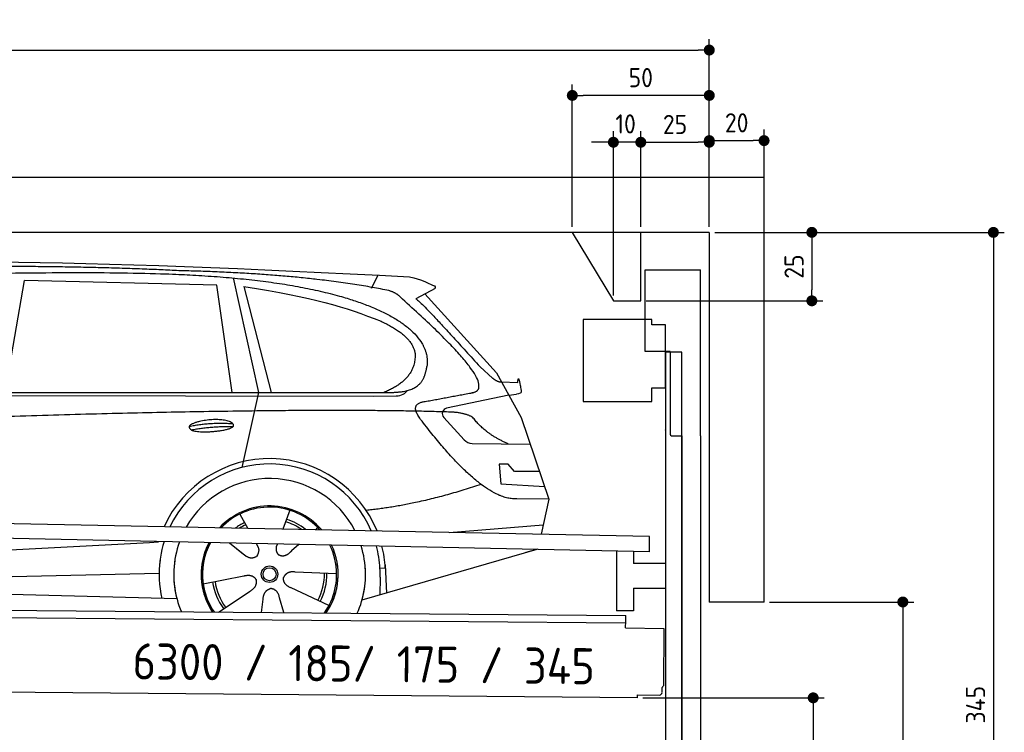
# Model space of a CAD drawing. Header units: millimetres. Extents: x -411 to 6777, y 0 to 6277.
# Tile 6 of 6: x 3183 to 6777, y 3674 to 6277. Entities that reach past the tile are written whole.
import ezdxf

# ---------------------------------------------------------------- set-up
doc = ezdxf.new("R2010")
doc.units = ezdxf.units.MM
doc.layers.add('4', color=3, linetype='Continuous')
for name, color, linetype, lineweight in [('car', 10, 'Continuous', 25), ('Freiraum', 7, 'Continuous', 25), ('Gebäude', 7, 'Continuous', 25), ('Logo', 7, 'Continuous', 25), ('Plattform', 7, 'Continuous', 25), ('Ständer vorne', 7, 'Continuous', 25), ('Tor', 200, 'Continuous', 25)]:
    doc.layers.add(name, color=color, linetype=linetype, lineweight=lineweight)
doc.styles.get("Standard").update_dxf_attribs({"font": 'ISOCP.SHX'})
doc.dimstyles.new('GEN-ISO', dxfattribs={"dimscale": 20, "dimtxt": 3.5, "dimasz": 2, "dimexe": 2, "dimexo": 1, "dimgap": 1.5, "dimtad": 1, "dimdec": 1, "dimlfac": 0.1, "dimdsep": 46, "dimtxsty": 'STANDARD', "dimblk": 'PUNKT', "dimcen": 2, "dimclrd": 256, "dimclre": 256, "dimclrt": 2, "dimadec": 0, "dimazin": 0, "dimtp": 0.1, "dimtm": 0.1, "dimtfac": 0.71, "dimtdec": 1, "dimtmove": 2, "dimatfit": 3, "dimldrblk": 'PUNKT', "dimfxl": 2, "dimtolj": 1, "dimarcsym": 0})

# ---------------------------------------------------------------- blocks, each defined once
blk = doc.blocks.new('PUNKT')
at = {"layer": '4', "color": 0, "linetype": 'ByBlock'}
blk.add_line((-0.5, 0), (-1, 0), dxfattribs=at)
at = {"layer": '4', "color": 0, "linetype": 'ByBlock', "const_width": 0.5}
blk.add_lwpolyline([(-0.25, 0, 1), (0.25, 0, 1)], format="xyb", close=True, dxfattribs=at)
blk = doc.blocks.new('*D458')
at = {"layer": '4', "lineweight": -2, "transparency": 16777216}
for p, q in [((5720, 5500), (6776.9, 5500)), ((6736.9, 5460), (6736.9, 2090)), ((6295.4, 2050), (6776.9, 2050))]:
    blk.add_line(p, q, dxfattribs=at)
at = {"layer": 'Defpoints', "color": 0, "transparency": 16777216}
for p in [(5700, 5500), (6275.4, 2050), (6736.9, 2050)]:
    blk.add_point(p, dxfattribs=at)
at = {"layer": '4', "lineweight": -2, "transparency": 16777216, "xscale": 40, "yscale": 40, "zscale": 40}
for p, rotation in [((6736.9, 5500), 90), ((6736.9, 2050), 270)]:
    blk.add_blockref('PUNKT', p, dxfattribs=dict(at, rotation=rotation))
at = {"layer": '4', "color": 2, "transparency": 16777216, "insert": (6671.9, 3775), "char_height": 70, "attachment_point": 5, "rotation": 90}
blk.add_mtext('345', dxfattribs=at)
blk = doc.blocks.new('*D460')
at = {"layer": '4', "lineweight": -2, "transparency": 16777216}
for p, q in [((5920, 4150), (6446.5, 4150)), ((6406.5, 4110), (6406.5, 2090)), ((6295.4, 2050), (6446.5, 2050))]:
    blk.add_line(p, q, dxfattribs=at)
at = {"layer": 'Defpoints', "color": 0, "transparency": 16777216}
for p in [(5900, 4150), (6275.4, 2050), (6406.5, 2050)]:
    blk.add_point(p, dxfattribs=at)
at = {"layer": '4', "lineweight": -2, "transparency": 16777216, "xscale": 40, "yscale": 40, "zscale": 40}
for p, rotation in [((6406.5, 4150), 90), ((6406.5, 2050), 270)]:
    blk.add_blockref('PUNKT', p, dxfattribs=dict(at, rotation=rotation))
at = {"layer": '4', "color": 2, "transparency": 16777216, "insert": (6341.5, 3100), "char_height": 70, "attachment_point": 5, "rotation": 90}
blk.add_mtext('H2', dxfattribs=at)
blk = doc.blocks.new('*D461')
at = {"layer": '4', "lineweight": -2, "transparency": 16777216}
for p, q in [((200, 5470.9), (200, 6205.8)), ((5700, 5670.9), (5700, 6205.8)), ((240, 6165.8), (5660, 6165.8))]:
    blk.add_line(p, q, dxfattribs=at)
at = {"layer": 'Defpoints', "color": 0, "transparency": 16777216}
for p in [(5700, 6165.8), (5700, 5650.9), (200, 5450.9)]:
    blk.add_point(p, dxfattribs=at)
at = {"layer": '4', "lineweight": -2, "transparency": 16777216, "xscale": 40, "yscale": 40, "zscale": 40, "rotation": 180}
blk.add_blockref('PUNKT', (200, 6165.8), dxfattribs=at)
at = {"layer": '4', "lineweight": -2, "transparency": 16777216, "xscale": 40, "yscale": 40, "zscale": 40}
blk.add_blockref('PUNKT', (5700, 6165.8), dxfattribs=at)
at = {"layer": '4', "color": 2, "transparency": 16777216, "insert": (2950, 6230.8), "char_height": 70, "attachment_point": 5}
blk.add_mtext('550', dxfattribs=at)
blk = doc.blocks.new('*D462')
at = {"layer": '4', "lineweight": -2, "transparency": 16777216}
for p, q in [((5457.5, 3800), (6119.3, 3800)), ((6079.3, 3760), (6079.3, 2090)), ((6099.3, 2050), (6119.3, 2050))]:
    blk.add_line(p, q, dxfattribs=at)
at = {"layer": 'Defpoints', "color": 0, "transparency": 16777216}
for p in [(5437.5, 3800), (6079.3, 2050), (6079.3, 2050)]:
    blk.add_point(p, dxfattribs=at)
at = {"layer": '4', "lineweight": -2, "transparency": 16777216, "xscale": 40, "yscale": 40, "zscale": 40}
for p, rotation in [((6079.3, 3800), 90), ((6079.3, 2050), 270)]:
    blk.add_blockref('PUNKT', p, dxfattribs=dict(at, rotation=rotation))
at = {"layer": '4', "color": 2, "transparency": 16777216, "insert": (6004.7, 2959.2), "char_height": 70, "attachment_point": 5, "rotation": 90}
blk.add_mtext('175', dxfattribs=at)
blk = doc.blocks.new('*D463')
at = {"layer": '4', "lineweight": -2, "transparency": 16777216}
for p, q in [((5450, 5671.3), (5450, 5869.1)), ((5700, 5670.9), (5700, 5869.1)), ((5490, 5829.1), (5660, 5829.1))]:
    blk.add_line(p, q, dxfattribs=at)
at = {"layer": 'Defpoints', "color": 0, "transparency": 16777216}
for p in [(5700, 5829.1), (5450, 5651.3), (5700, 5650.9)]:
    blk.add_point(p, dxfattribs=at)
at = {"layer": '4', "lineweight": -2, "transparency": 16777216, "xscale": 40, "yscale": 40, "zscale": 40, "rotation": 180}
blk.add_blockref('PUNKT', (5450, 5829.1), dxfattribs=at)
at = {"layer": '4', "lineweight": -2, "transparency": 16777216, "xscale": 40, "yscale": 40, "zscale": 40}
blk.add_blockref('PUNKT', (5700, 5829.1), dxfattribs=at)
at = {"layer": '4', "color": 2, "transparency": 16777216, "insert": (5575, 5894.2), "char_height": 70, "attachment_point": 5}
blk.add_mtext('25', dxfattribs=at)
blk = doc.blocks.new('*D464')
at = {"layer": '4', "lineweight": -2, "transparency": 16777216}
for p, q in [((5200, 5520), (5200, 6040.1)), ((5700, 5520), (5700, 6040.1)), ((5660, 6000.1), (5240, 6000.1))]:
    blk.add_line(p, q, dxfattribs=at)
at = {"layer": 'Defpoints', "color": 0, "transparency": 16777216}
for p in [(5200, 6000.1), (5200, 5500), (5700, 5500)]:
    blk.add_point(p, dxfattribs=at)
at = {"layer": '4', "lineweight": -2, "transparency": 16777216, "xscale": 40, "yscale": 40, "zscale": 40, "rotation": 180}
blk.add_blockref('PUNKT', (5200, 6000.1), dxfattribs=at)
at = {"layer": '4', "lineweight": -2, "transparency": 16777216, "xscale": 40, "yscale": 40, "zscale": 40}
blk.add_blockref('PUNKT', (5700, 6000.1), dxfattribs=at)
at = {"layer": '4', "color": 2, "transparency": 16777216, "insert": (5450, 6065.1), "char_height": 70, "attachment_point": 5}
blk.add_mtext('50', dxfattribs=at)
blk = doc.blocks.new('*D465')
at = {"layer": '4', "lineweight": -2, "transparency": 16777216}
for p, q in [((5720, 5500), (6114.4, 5500)), ((6074.4, 5460), (6074.4, 5290)), ((5470, 5250), (6114.4, 5250))]:
    blk.add_line(p, q, dxfattribs=at)
at = {"layer": 'Defpoints', "color": 0, "transparency": 16777216}
for p in [(5700, 5500), (5450, 5250), (6074.4, 5250)]:
    blk.add_point(p, dxfattribs=at)
at = {"layer": '4', "lineweight": -2, "transparency": 16777216, "xscale": 40, "yscale": 40, "zscale": 40}
for p, rotation in [((6074.4, 5500), 90), ((6074.4, 5250), 270)]:
    blk.add_blockref('PUNKT', p, dxfattribs=dict(at, rotation=rotation))
at = {"layer": '4', "color": 2, "transparency": 16777216, "insert": (6009.4, 5375), "char_height": 70, "attachment_point": 5, "rotation": 90}
blk.add_mtext('25', dxfattribs=at)
blk = doc.blocks.new('*D466')
at = {"layer": '4', "lineweight": -2, "transparency": 16777216}
for p, q in [((5350, 5270), (5350, 5869.1)), ((5450, 5520), (5450, 5869.1)), ((5310, 5829.1), (5270, 5829.1)), ((5450, 5829.1), (5350, 5829.1)), ((5490, 5829.1), (5530, 5829.1))]:
    blk.add_line(p, q, dxfattribs=at)
at = {"layer": 'Defpoints', "color": 0, "transparency": 16777216}
for p in [(5350, 5829.1), (5450, 5500), (5350, 5250)]:
    blk.add_point(p, dxfattribs=at)
at = {"layer": '4', "lineweight": -2, "transparency": 16777216, "xscale": 40, "yscale": 40, "zscale": 40}
blk.add_blockref('PUNKT', (5350, 5829.1), dxfattribs=at)
at = {"layer": '4', "lineweight": -2, "transparency": 16777216, "xscale": 40, "yscale": 40, "zscale": 40, "rotation": 180}
blk.add_blockref('PUNKT', (5450, 5829.1), dxfattribs=at)
at = {"layer": '4', "color": 2, "transparency": 16777216, "insert": (5394.7, 5896.1), "char_height": 70, "attachment_point": 5}
blk.add_mtext('10', dxfattribs=at)
blk = doc.blocks.new('Car')
at = {"layer": 'car'}
for p, q in [((3913.4, 5369.5), (4010, 4952.1)), ((4418.7, 5336.7), (4442.5, 5384.2)), ((3084.5, 4943.1), (3151.6, 5352.9)), ((3853.3, 5343), (3151.6, 5352.9)), ((3912.8, 4951.1), (3853.3, 5343)), ((3952.9, 5338.8), (4056, 4952.5)), ((4650.2, 5338.1), (4580.1, 5298.9)), ((4613.4, 5317.5), (4877.7, 5031.6)), ((4817.4, 5052.7), (4863, 5012.8)), ((4877.7, 5031.6), (4968.4, 4869.4)), ((4895.6, 4999.6), (4955.8, 4997.5)), ((1785.8, 4921.7), (4429, 4942.7)), ((1832.7, 4931), (4484.5, 4956.7)), ((4010, 4952.1), (3951.7, 4677.9)), ((4429, 4942.7), (4511.9, 4944.2)), ((4923, 4950.5), (4696.7, 4900.6)), ((4923, 4950.5), (4950.7, 4954.5)), ((4686.3, 4867.5), (4761.3, 4786.3)), ((4968.4, 4869.4), (5072.7, 4571.8)), ((4790.6, 4773.4), (5002.3, 4772.6)), ((4923, 4698.6), (4890.4, 4698.6)), ((4890.4, 4698.6), (4897.3, 4627.1)), ((4946.8, 4672.7), (4923, 4698.6)), ((5037.3, 4672.7), (4946.8, 4672.7)), ((4897.3, 4627.1), (5056.3, 4618.5)), ((5072.7, 4571.8), (4955.8, 4572.2)), ((5072.7, 4571.8), (5046.1, 4443.9)), ((3945.6, 4507.6), (3975.1, 4455.4)), ((4127.8, 4523), (4102.8, 4454.1)), ((3973.8, 4457.8), (3975.1, 4455.4)), ((4229.9, 4461.2), (4222.1, 4452.8)), ((4710.1, 4447.5), (5053.3, 4478.4)), ((1748, 4281.9), (3617, 4401.2)), ((3617, 4401.2), (3649.5, 4403.2)), ((3908.9, 4401.6), (3960.5, 4361.5)), ((3909.1, 4401.6), (3969.8, 4354.4)), ((4006.2, 4400.5), (4012.3, 4389.6)), ((4083.3, 4399.6), (4079.6, 4389.2)), ((4162, 4398.7), (4135.3, 4374.6)), ((5030.2, 4388.4), (4394.1, 4197)), ((5034.8, 4389.8), (4991.1, 4376.7)), ((4478.1, 4315.2), (4458.8, 4313.9)), ((4477.3, 4327.2), (4483.9, 4224)), ((1767.8, 4230), (3653.2, 4288.6)), ((3813.7, 4251.6), (3962, 4281.8)), ((4300.8, 4292.7), (4149.5, 4297.7)), ((4459.6, 4281.4), (4458.5, 4216.4)), ((1669.4, 4231.7), (3718.3, 4197)), ((3870.8, 4148.9), (3985.3, 4226.5)), ((4273.6, 4176.5), (4135.8, 4239.2)), ((4027.9, 4149), (4033.4, 4197.4)), ((4108.7, 4149.1), (4093.2, 4202.5))]:
    blk.add_line(p, q, dxfattribs=at)
for radius in [30.1, 23.6]:
    blk.add_circle((4055.8, 4288.8), radius, dxfattribs=at)
for centre, radius, start, end in [((4701, 4881.1), 20, 102.4358, 222.7473), ((4790.7, 4813.4), 40, 222.7473, 269.7861), ((4056.2, 4288.2), 422.7, 22.5487, 156.2143), ((4056.2, 4288.2), 403.4, 23.7263, 155.0367), ((4056.2, 4288.2), 350, 27.7494, 151.0136), ((4056.2, 4288.2), 250, 41.078, 137.685), ((4056.2, 4288.2), 250, 41.078, 137.685), ((4056.2, 4288.2), 250, 41.078, 137.685), ((4055.8, 4288.8), 245, 41.9641, 136.7989), ((4055.8, 4288.8), 209.6, 116.262, 127.1225), ((4055.8, 4288.8), 200.6, 116.1152, 123.6695), ((4055.8, 4288.8), 200.6, 55.0934, 73.5463), ((4055.8, 4288.8), 209.6, 51.6404, 73.3995), ((4055.8, 4288.8), 245, 41.9641, 44.7348), ((4056.2, 4288.2), 422.7, 164.0109, 164.2126), ((4056.2, 4288.2), 422.7, 164.0109, 164.2126), ((4056.2, 4288.2), 403.4, 163.2593, 179.9464), ((4056.2, 4288.2), 403.4, 163.2593, 179.9464), ((4056.2, 4288.2), 350, 160.7243, 195.1055), ((4056.2, 4288.2), 350, 160.7243, 195.1055), ((4056.2, 4288.2), 250, 152.8016, 213.8648), ((4056.2, 4288.2), 250, 152.8016, 213.4506), ((4056.2, 4288.2), 250, 152.8016, 213.4506), ((4055.8, 4288.8), 245, 152.3519, 188.7348), ((4055.8, 4288.8), 245, 152.3519, 188.7348), ((4056.2, 4288.2), 250, 326.1848, 25.8498), ((4056.2, 4288.2), 250, 326.1848, 25.8498), ((4055.8, 4288.8), 245, 0.9266, 26.2995), ((4056.2, 4288.2), 350, 344.8945, 17.9271), ((4056.2, 4288.2), 350, 344.8945, 17.9271), ((4056.2, 4288.2), 403.4, 3.6504, 15.3921), ((4056.2, 4288.2), 403.4, 3.6504, 15.3921), ((4056.2, 4288.2), 422.7, 3.6504, 14.6404), ((4056.2, 4288.2), 422.7, 3.6504, 14.6404), ((4056.2, 4288.2), 403.4, 173.0827, 193.1146), ((4056.2, 4288.2), 350, 172.1254, 203.4635), ((4056.2, 4288.2), 250, 169.2195, 213.8648), ((4055.8, 4288.8), 245, 169.1336, 214.8006), ((4055.8, 4288.8), 245, 325.2489, 9.5178), ((4056.2, 4288.2), 250, 326.1848, 9.4319), ((4056.2, 4288.2), 350, 336.586, 6.526), ((4056.2, 4288.2), 403.4, 359.0315, 5.5686), ((4056.2, 4288.2), 422.7, 3.6504, 3.7403), ((4055.8, 4288.8), 200.6, 332.1152, 1.5463), ((4055.8, 4288.8), 209.6, 332.262, 1.3995), ((4055.8, 4288.8), 209.6, 188.262, 217.3995), ((4055.8, 4288.8), 200.6, 188.1152, 217.5463)]:
    blk.add_arc(centre, radius, start, end, dxfattribs=at)
for points, degree in [([(2211.5, 5372.9), (2498.5, 5437.1), (3383.7, 5432), (4556.2, 5379.4)], 3), ([(3706.2, 5394.3), (3357.9, 5410.5), (2742, 5400.2)], 2), ([(4481.8, 5328.4), (4180.7, 5388.2), (3706.2, 5394.3)], 2), ([(4556.2, 5379.4), (4603, 5370.4), (4611.9, 5362.2), (4649.4, 5346.7)], 3), ([(3952.9, 5338.8), (4207.4, 5302.3), (4320.9, 5267.6), (4454.2, 5216.2)], 3), ([(4531.5, 5298), (4513.4, 5319.7), (4481.8, 5328.4)], 2), ([(4650.2, 5338.1), (4651.9, 5339.8), (4652.5, 5342.8), (4651.9, 5345.6), (4649.4, 5346.7)], 4), ([(4796.4, 4960), (4885.6, 4988.9), (4531.5, 5298)], 2), ([(4580.1, 5298.9), (4587.9, 5303.3), (4817.4, 5052.7)], 2), ([(4454.2, 5216.2), (4568.8, 5165.2), (4579.5, 5100.1)], 2), ([(4579.5, 5100.1), (4585.1, 5005.6), (4467.8, 4956.5)], 2), ([(4484.5, 4956.7), (4534.6, 4957.2), (4607.5, 4962.5), (4615.3, 5009.4), (4623.5, 5052.6)], 4), ([(4863, 5012.8), (4871.3, 5005.6), (4884.6, 4998), (4893.7, 4998.1), (4895.6, 4999.6)], 4), ([(4955.8, 4997.5), (4957, 5036.4), (4968.4, 4962.2)], 2), ([(4511.9, 4944.2), (4531.2, 4944.9), (4545.9, 4954), (4553.1, 4964.3)], 3), ([(4583.1, 4977.2), (4583.2, 4977.3), (4583.2, 4977.3), (4583.3, 4977.3)], 3), ([(4968.4, 4962.2), (4968.6, 4958.5), (4963.1, 4956.8), (4950.7, 4954.5)], 3), ([(4602.2, 4859.3), (4557.9, 4917.5), (4617.8, 4924.7)], 2), ([(4703.8, 4887), (3827.1, 4907.4), (1395.1, 4772.9)], 2), ([(4955.8, 4572.2), (4830.1, 4564), (4602.2, 4859.3)], 2), ([(4791.6, 4869.4), (4754.2, 4887.5), (4703.8, 4887)], 2), ([(4923, 4772.9), (4837.4, 4808), (4791.6, 4869.4)], 2), ([(3758.3, 4826.2), (3833.8, 4843.1), (3917.3, 4837.4)], 2), ([(3765.5, 4813.4), (3839.5, 4828), (3917.4, 4827.3)], 2), ([(4823.9, 4623.6), (4599.2, 4546.1), (4406.4, 4525)], 2), ([(3960.7, 4361.5), (3984.2, 4339.8), (4007.4, 4353.4)], 2), ([(3962, 4281.8), (3992.7, 4290.8), (4007.5, 4268.4)], 2), ([(4135.8, 4239.2), (4105.7, 4250), (4106.9, 4276.8)], 2), ([(4149.5, 4297.7), (4117.7, 4301.4), (4106.9, 4276.8)], 2), ([(3985.3, 4226.5), (4013.2, 4242.2), (4007.5, 4268.4)], 2), ([(4033.4, 4197.4), (4034.3, 4229.4), (4060.2, 4236.5)], 2), ([(4093.2, 4202.5), (4087, 4233.8), (4060.2, 4236.5)], 2)]:
    blk.add_open_spline(points, degree=degree, dxfattribs=at)
for points, degree, knots in [([(2381.2, 5360.7), (2407.7, 5363), (2547.2, 5366.1), (3568.4, 5395.6), (4188.6, 5394.9), (4645.6, 5226.4), (4623.5, 5052.6)], 4, [0.0821318, 0.0821318, 0.0821318, 0.0821318, 0.0821318, 0.258851, 0.508851, 1, 1, 1, 1, 1]), ([(4617.8, 4924.7), (4784.4, 4957.3), (4787.2, 4957.9), (4795.5, 4959.8), (4796.4, 4960)], 1, [0.1611508, 0.1611508, 1, 1.0196119, 1.078724, 1.0847856, 1.0847856]), ([(3765.5, 4813.4), (3742, 4829.8), (3787.4, 4845.5), (3870, 4865.7), (3963, 4832.6), (3901, 4808.8), (3791.9, 4801.6), (3770.5, 4810.4), (3765.5, 4813.4)], 5, [0, 0, 0, 0, 0, 0, 0.300106, 0.500106, 0.700106, 1, 1, 1, 1, 1, 1]), ([(4012.3, 4389.6), (4014, 4385.5), (4015, 4381.5), (4015.4, 4377.6), (4016.1, 4369), (4013.4, 4360.9), (4007.4, 4353.4)], 3, [0.2167758, 0.2167758, 0.2167758, 0.2167758, 0.4600873, 0.4600873, 0.4600873, 1, 1, 1, 1]), ([(4079.6, 4389.2), (4079, 4386.1), (4078.8, 4383.1), (4078.9, 4380.1), (4079.2, 4377.3), (4080, 4371.6), (4082.1, 4366.2), (4085.7, 4361.7), (4090.6, 4358.8)], 4, [0.3191838, 0.3191838, 0.3191838, 0.3191838, 0.3191838, 0.5438253, 0.5438253, 0.5438253, 0.5438253, 1, 1, 1, 1, 1]), ([(4135.3, 4374.6), (4135.3, 4374.6), (4135.3, 4374.6), (4135.3, 4374.6), (4135.3, 4374.6), (4126.3, 4364.8), (4115.7, 4354.8), (4101.4, 4352.2), (4090.6, 4358.8)], 4, [-0.000003, -0.000003, -0.000003, -0.000003, -0.000003, 0, 0, 0, 0, 1, 1, 1, 1, 1])]:
    blk.add_open_spline(points, degree=degree, knots=knots, dxfattribs=at)
blk = doc.blocks.new('*D472')
at = {"layer": '4', "lineweight": -2, "transparency": 16777216}
for p, q in [((5700, 5520), (5700, 5875.1)), ((5900, 5670.8), (5900, 5875.1)), ((5740, 5835.1), (5860, 5835.1))]:
    blk.add_line(p, q, dxfattribs=at)
at = {"layer": 'Defpoints', "color": 0, "transparency": 16777216}
for p in [(5900, 5835.1), (5900, 5650.8), (5700, 5500)]:
    blk.add_point(p, dxfattribs=at)
at = {"layer": '4', "lineweight": -2, "transparency": 16777216, "xscale": 40, "yscale": 40, "zscale": 40, "rotation": 180}
blk.add_blockref('PUNKT', (5700, 5835.1), dxfattribs=at)
at = {"layer": '4', "lineweight": -2, "transparency": 16777216, "xscale": 40, "yscale": 40, "zscale": 40}
blk.add_blockref('PUNKT', (5900, 5835.1), dxfattribs=at)
at = {"layer": '4', "color": 2, "transparency": 16777216, "insert": (5800, 5900.1), "char_height": 70, "attachment_point": 5}
blk.add_mtext('20', dxfattribs=at)
blk = doc.blocks.new('Plattform OG 6200 550')
at = {"layer": 'Plattform'}
for p, q in [((5482.3, 4389.6), (348.5, 4492)), ((5481.2, 4333.6), (347.5, 4441)), ((5481.2, 4333.6), (5482.3, 4389.5)), ((5361.5, 4336.1), (5361.5, 4118.3)), ((5423.5, 4334.7), (5423.5, 4290.8)), ((5539.9, 4290.8), (5423.5, 4290.8)), ((5423.5, 4200.8), (5423.5, 4118.3)), ((5423.5, 4200.8), (5539.9, 4200.8)), ((440.2, 4143.6), (5395, 4100.4)), ((446, 4116.5), (5394.8, 4073.4)), ((5423.5, 4118.3), (5361.5, 4118.3)), ((5395, 4095.2), (5395, 4100.4)), ((5394.7, 4056.2), (5394.9, 4080.2)), ((5394.9, 4080.2), (5395, 4095.2)), ((5394.7, 4056.2), (5534.1, 4053)), ((5534.1, 4053), (5532.3, 3844)), ((5437.5, 3800), (372.6, 3844.2)), ((5437.5, 3800), (5437.5, 3810.8)), ((5437.5, 3810.8), (5517.5, 3810.1)), ((5527.6, 3820.1), (5527.8, 3838.2))]:
    blk.add_line(p, q, dxfattribs=at)
for centre, radius, start, end in [((5517.6, 3820.1), 10, 269.5, 359.5), ((5526.2, 3844.1), 6.08, 284.5689, 358.9086)]:
    blk.add_arc(centre, radius, start, end, dxfattribs=at)
blk = doc.blocks.new('Tor 335 bis 365 Gebäude')
at = {"layer": 'Tor'}
for p, q in [((5465.6, 5064.5), (5465.6, 5363)), ((5465.6, 5363), (5668, 5363)), ((5668, 4757.1), (5668, 5363)), ((5557, 5064.5), (5465.6, 5064.5)), ((5557, 5064.5), (5557, 4763)), ((5562, 4757.1), (5600, 4757.1)), ((5600, 4757.1), (5600, 4757)), ((5668, 4757), (5668, 4757.1)), ((5600, 2037), (5668, 2037))]:
    blk.add_line(p, q, dxfattribs=at)
at = {"layer": 'Tor', "lineweight": 25}
blk.add_line((5600, 4757.1), (5600, 2037), dxfattribs=at)
at = {"layer": 'Tor'}
blk.add_lwpolyline([(5668, 4757.1), (5668, 2037)], dxfattribs=at)
blk.add_arc((5563, 4763), 6, 180, 260.4059, dxfattribs=at)
blk = doc.blocks.new('Ständer vorne ab 340')
at = {"layer": 'Gebäude'}
for p, q in [((5240, 5182), (5240, 4882)), ((5490, 5182), (5240, 5182)), ((5490, 5162), (5490, 5182)), ((5540, 5162), (5490, 5162)), ((5540, 4932), (5540, 5162)), ((5540.2, 5062), (5539.8, 5062)), ((5490, 4882), (5490, 4932)), ((5490, 4932), (5540, 4932)), ((5240, 4882), (5490, 4882))]:
    blk.add_line(p, q, dxfattribs=at)
at = {"layer": 'Ständer vorne'}
for p, q in [((5540, 5062), (5540, 2050)), ((5600, 5062), (5540, 5062)), ((5600, 2048.7), (5600, 5062)), ((5540, 4777.4), (5540, 4778.4)), ((5511.2, 2045), (5511.2, 2037)), ((5595.1, 2045), (5511.2, 2045)), ((5511.2, 2037), (5600, 2037)), ((5600, 2037), (5600, 2040))]:
    blk.add_line(p, q, dxfattribs=at)
blk = doc.blocks.new('Gebäude_345_GT185')
at = {"layer": 'Freiraum'}
blk.add_lwpolyline([(5200, 5500), (5350, 5250), (5450, 5250), (5450, 5500)], dxfattribs=at)
at = {"layer": 'Gebäude'}
for p, q in [((5900, 5700), (0, 5700)), ((5900, 4150), (5900, 5700)), ((5700, 5500), (200, 5500)), ((5700, 5500), (5700, 4150)), ((5900, 4150), (5700, 4150))]:
    blk.add_line(p, q, dxfattribs=at)

msp = doc.modelspace()

# ---------------------------------------------------------------- block references
msp.add_blockref('Gebäude_345_GT185', (0, 0))
at = {"layer": 'car', "rotation": 359.4752422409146}
msp.add_blockref('Car', (0, 0), dxfattribs=at)
at = {"layer": 'Plattform'}
msp.add_blockref('Plattform OG 6200 550', (0, 0), dxfattribs=at)
at = {"layer": 'Ständer vorne'}
msp.add_blockref('Ständer vorne ab 340', (0, 0), dxfattribs=at)
at = {"layer": 'Tor'}
msp.add_blockref('Tor 335 bis 365 Gebäude', (0, 0), dxfattribs=at)

# ---------------------------------------------------------------- texts
at = {"layer": 'Logo'}
msp.add_text('6300 / 185/ 175 / 345 ', height=132, rotation=359.37073, dxfattribs=at).set_placement((3594.18, 3867.57))

# ---------------------------------------------------------------- dimensions: what is measured, and where the dimension line sits
at = {"layer": '4'}
for base, p1, p2, override, picture, middle in [((5700, 6165.8), (200, 5450.88), (5700, 5650.88), {"dimtdec": 3, "dimtolj": 0}, '*D461', (2950, 6230.8)), ((5200, 6000.12), (5700, 5500), (5200, 5500), {"dimtdec": 3, "dimtolj": 0}, '*D464', (5450, 6065.12)), ((5700, 5829.15), (5449.99, 5651.29), (5700, 5650.88), {"dimtdec": 3, "dimtolj": 0}, '*D463', (5575, 5894.16)), ((5900, 5835.09), (5700, 5500), (5900, 5650.82), {"dimtol": 0, "dimlim": 0, "dimtp": 0.1, "dimtm": 0.1, "dimtfac": 0.71, "dimtdec": 3, "dimtolj": 0, "dimtzin": 8}, '*D472', (5800, 5900.1))]:
    dim = msp.add_linear_dim(base=base, p1=p1, p2=p2, dimstyle='GEN-ISO', override=override, dxfattribs=at)
    dim.commit()
    dim.dimension.update_dxf_attribs({"geometry": picture, "text_midpoint": middle})
dim = msp.add_linear_dim(base=(5350, 5829.15), p1=(5449.99, 5500), p2=(5350, 5250), dimstyle='GEN-ISO', override={"dimtdec": 3, "dimtolj": 0}, dxfattribs=at)
dim.commit()
dim.dimension.update_dxf_attribs({"geometry": '*D466', "text_midpoint": (5394.75, 5896.13), "dimtype": 160})
for base, p2, override, picture, middle in [((6074.39, 5250), (5450, 5250), {"dimtdec": 3, "dimtolj": 0}, '*D465', (6009.39, 5375)), ((6736.86, 2050), (6275.45, 2050), {"dimdec": 0, "dimtdec": 3, "dimtolj": 0}, '*D458', (6671.86, 3775))]:
    dim = msp.add_linear_dim(base=base, p1=(5700, 5500), p2=p2, angle=90, dimstyle='GEN-ISO', override=override, dxfattribs=at)
    dim.commit()
    dim.dimension.update_dxf_attribs({"geometry": picture, "text_midpoint": middle})
dim = msp.add_linear_dim(base=(6406.55, 2050), p1=(5900, 4150), p2=(6275.45, 2050), angle=90, text='H2', dimstyle='GEN-ISO', override={"dimdec": 0, "dimtdec": 3, "dimtolj": 0}, dxfattribs=at)
dim.commit()
dim.dimension.update_dxf_attribs({"geometry": '*D460', "text_midpoint": (6341.54, 3100)})
dim = msp.add_linear_dim(base=(6079.31, 2050), p1=(5437.5, 3799.97), p2=(6079.31, 2050), angle=90, dimstyle='GEN-ISO', override={"dimtdec": 3, "dimtolj": 0}, dxfattribs=at)
dim.commit()
dim.dimension.update_dxf_attribs({"geometry": '*D462', "text_midpoint": (6004.71, 2959.23), "dimtype": 160})

doc.saveas('drawing.dxf')
